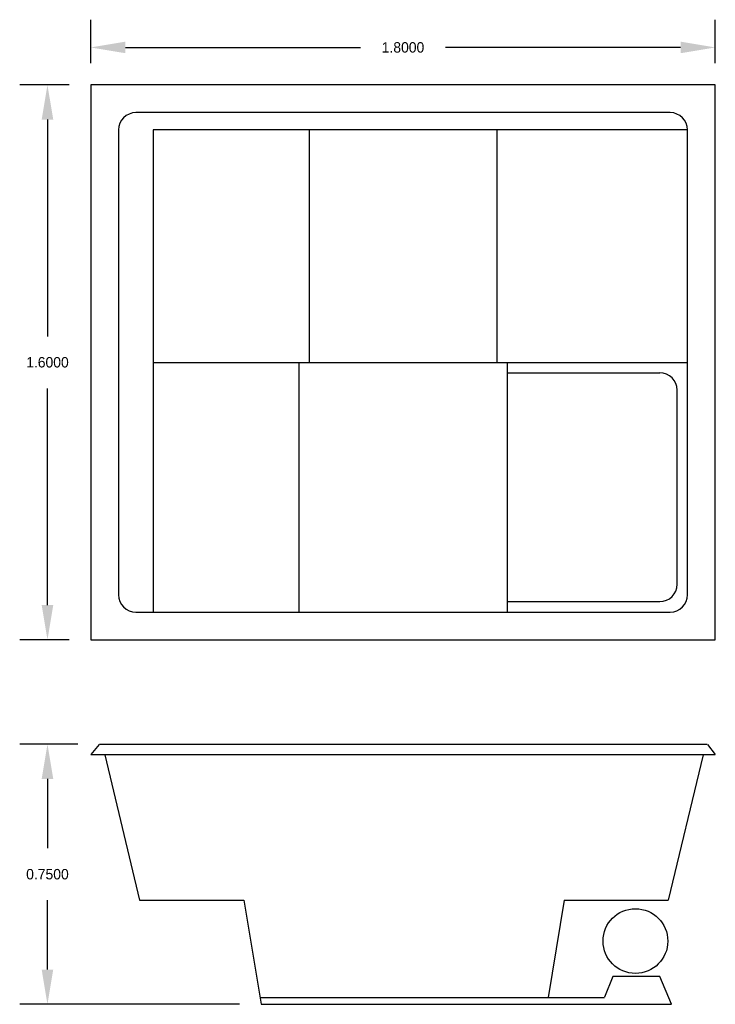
# Model space of a CAD drawing. Extents: x 27.12 to 29.13, y 14.59 to 17.43.
import ezdxf

# ---------------------------------------------------------------- set-up
doc = ezdxf.new("R2010")
doc.units = 0
doc.header["$MEASUREMENT"] = 0
doc.layers.get('0').update_dxf_attribs({"linetype": 'CONTINUOUS'})
doc.layers.get('DEFPOINTS').update_dxf_attribs({"linetype": 'CONTINUOUS'})
doc.dimstyles.get("Standard").update_dxf_attribs({"dimtxt": 0.18, "dimasz": 0.18, "dimexe": 0.18, "dimexo": 0.0625, "dimgap": 0.09, "dimtad": 0, "dimtih": 1, "dimtoh": 1, "dimdec": 4, "dimzin": 0, "dimdsep": 46, "dimtxsty": 'Standard', "dimcen": 0.09, "dimadec": 0, "dimazin": 0, "dimtfac": 1, "dimtdec": 4, "dimtofl": 0, "dimtmove": 0, "dimatfit": 3, "dimfxl": 0, "dimtolj": 1, "dimtzin": 0, "dimarcsym": 0})

# ---------------------------------------------------------------- blocks, each defined once
blk = doc.blocks.new('*D1')
at = {"color": 0, "linetype": 'ByBlock'}
for p, q in [((27.2651, 17.2442), (27.1229, 17.2442)), ((27.2029, 17.1442), (27.2029, 16.5192)), ((27.2029, 15.7442), (27.2029, 16.3692)), ((27.2651, 15.6442), (27.1229, 15.6442))]:
    blk.add_line(p, q, dxfattribs=at)
for points in [[(27.1863, 17.1442), (27.2196, 17.1442), (27.2029, 17.2442)], [(27.1863, 15.7442), (27.2196, 15.7442), (27.2029, 15.6442)]]:
    blk.add_solid(points, dxfattribs=at)
at = {"layer": 'DEFPOINTS', "color": 0, "linetype": 'ByBlock'}
for p in [(27.3276, 17.2442), (27.2029, 15.6442), (27.3276, 15.6442)]:
    blk.add_point(p, dxfattribs=at)
at = {"color": 0, "linetype": 'ByBlock', "insert": (27.2029, 16.4442), "char_height": 0.03, "attachment_point": 5}
blk.add_mtext('\\A1;1.6000', dxfattribs=at)
blk = doc.blocks.new('*D2')
at = {"color": 0, "linetype": 'ByBlock'}
for p, q in [((27.29, 15.3431), (27.1229, 15.3431)), ((27.2029, 15.2431), (27.2029, 15.0431)), ((27.2029, 14.6931), (27.2029, 14.8931)), ((27.7561, 14.5931), (27.1229, 14.5931))]:
    blk.add_line(p, q, dxfattribs=at)
for points in [[(27.1863, 15.2431), (27.2196, 15.2431), (27.2029, 15.3431)], [(27.1863, 14.6931), (27.2196, 14.6931), (27.2029, 14.5931)]]:
    blk.add_solid(points, dxfattribs=at)
at = {"layer": 'DEFPOINTS', "color": 0, "linetype": 'ByBlock'}
for p in [(27.2029, 15.3431), (27.3525, 15.3431), (27.8186, 14.5931)]:
    blk.add_point(p, dxfattribs=at)
at = {"color": 0, "linetype": 'ByBlock', "insert": (27.2029, 14.9681), "char_height": 0.03, "attachment_point": 5}
blk.add_mtext('\\A1;0.7500', dxfattribs=at)
blk = doc.blocks.new('*D0')
at = {"color": 0, "linetype": 'ByBlock'}
for p, q in [((27.3276, 17.3067), (27.3276, 17.4322)), ((29.1276, 17.3067), (29.1276, 17.4322)), ((27.4276, 17.3522), (28.1051, 17.3522)), ((29.0276, 17.3522), (28.3501, 17.3522))]:
    blk.add_line(p, q, dxfattribs=at)
for points in [[(27.4276, 17.3689), (27.4276, 17.3356), (27.3276, 17.3522)], [(29.0276, 17.3689), (29.0276, 17.3356), (29.1276, 17.3522)]]:
    blk.add_solid(points, dxfattribs=at)
at = {"layer": 'DEFPOINTS', "color": 0, "linetype": 'ByBlock'}
for p in [(29.1276, 17.3522), (27.3276, 17.2442), (29.1276, 17.2442)]:
    blk.add_point(p, dxfattribs=at)
at = {"color": 0, "linetype": 'ByBlock', "insert": (28.2276, 17.3522), "char_height": 0.03, "attachment_point": 5}
blk.add_mtext('\\A1;1.8000', dxfattribs=at)

msp = doc.modelspace()

# ---------------------------------------------------------------- linework, layer by layer
for p, q in [((27.32761, 17.24422), (27.32761, 15.64422)), ((29.12761, 17.24422), (27.32761, 17.24422)), ((29.12761, 15.64422), (29.12761, 17.24422)), ((28.99761, 17.16422), (27.45761, 17.16422)), ((27.40761, 17.11422), (27.40761, 15.77422)), ((27.50761, 17.11422), (27.50761, 15.72422)), ((29.04761, 17.11422), (27.50761, 17.11422)), ((27.95761, 17.11422), (27.95761, 16.44422)), ((28.49761, 17.11422), (28.49761, 16.44422)), ((29.04761, 15.77422), (29.04761, 17.11422)), ((27.50761, 16.44422), (29.04761, 16.44422)), ((27.92761, 16.44422), (27.92761, 15.72422)), ((28.52761, 16.44422), (28.52761, 15.72422)), ((28.52761, 16.41422), (28.96761, 16.41422)), ((29.01761, 15.80422), (29.01761, 16.36422)), ((28.52761, 15.75422), (28.96761, 15.75422)), ((27.45761, 15.72422), (28.99761, 15.72422)), ((27.32761, 15.64422), (29.12761, 15.64422)), ((27.35158, 15.34205), (27.32761, 15.31311)), ((27.35246, 15.34311), (29.10412, 15.34311)), ((29.10495, 15.34205), (29.12761, 15.31311)), ((27.32761, 15.31311), (29.12761, 15.31311)), ((27.32761, 15.31311), (29.12761, 15.31311)), ((27.36859, 15.31232), (27.46859, 14.89311)), ((29.0922, 15.31232), (28.9922, 14.89311)), ((27.46859, 14.89311), (27.76859, 14.89311)), ((27.76859, 14.89311), (27.81859, 14.59311)), ((28.6922, 14.89311), (28.64553, 14.61311)), ((28.6922, 14.89311), (28.9922, 14.89311)), ((28.83222, 14.67329), (28.8085, 14.6133)), ((28.96761, 14.67311), (28.83215, 14.67311)), ((29.00107, 14.59311), (28.96761, 14.67311)), ((27.81525, 14.61311), (28.80843, 14.61311)), ((27.81859, 14.59311), (29.00107, 14.59311))]:
    msp.add_line(p, q)
msp.add_circle((28.89745, 14.77551), 0.09333)
for centre, start, end in [((27.45761, 17.11422), 90, 180), ((28.99761, 17.11422), 0, 90), ((28.96761, 16.36422), 360, 90), ((28.96761, 15.80422), 270, 0), ((27.45761, 15.77422), 180, 270), ((28.99761, 15.77422), 270, 0)]:
    msp.add_arc(centre, 0.05, start, end)

# ---------------------------------------------------------------- dimensions: what is measured, and where the dimension line sits
dim = msp.add_linear_dim(base=(29.12761, 17.35224), p1=(27.32761, 17.24422), p2=(29.12761, 17.24422), dimstyle='Standard', override={"dimtxt": 0.03, "dimasz": 0.1, "dimexe": 0.08, "dimgap": 0.06})
dim.commit()
dim.dimension.update_dxf_attribs({"geometry": '*D0', "text_midpoint": (28.22761, 17.35224)})
for base, p1, p2, picture, middle in [((27.20293, 15.64422), (27.32761, 17.24422), (27.32761, 15.64422), '*D1', (27.20293, 16.44422)), ((27.20293, 15.34311), (27.81859, 14.59311), (27.35246, 15.34311), '*D2', (27.20293, 14.96811))]:
    dim = msp.add_linear_dim(base=base, p1=p1, p2=p2, angle=90, dimstyle='Standard', override={"dimtxt": 0.03, "dimasz": 0.1, "dimexe": 0.08, "dimgap": 0.06})
    dim.commit()
    dim.dimension.update_dxf_attribs({"geometry": picture, "text_midpoint": middle})

doc.saveas('drawing.dxf')
